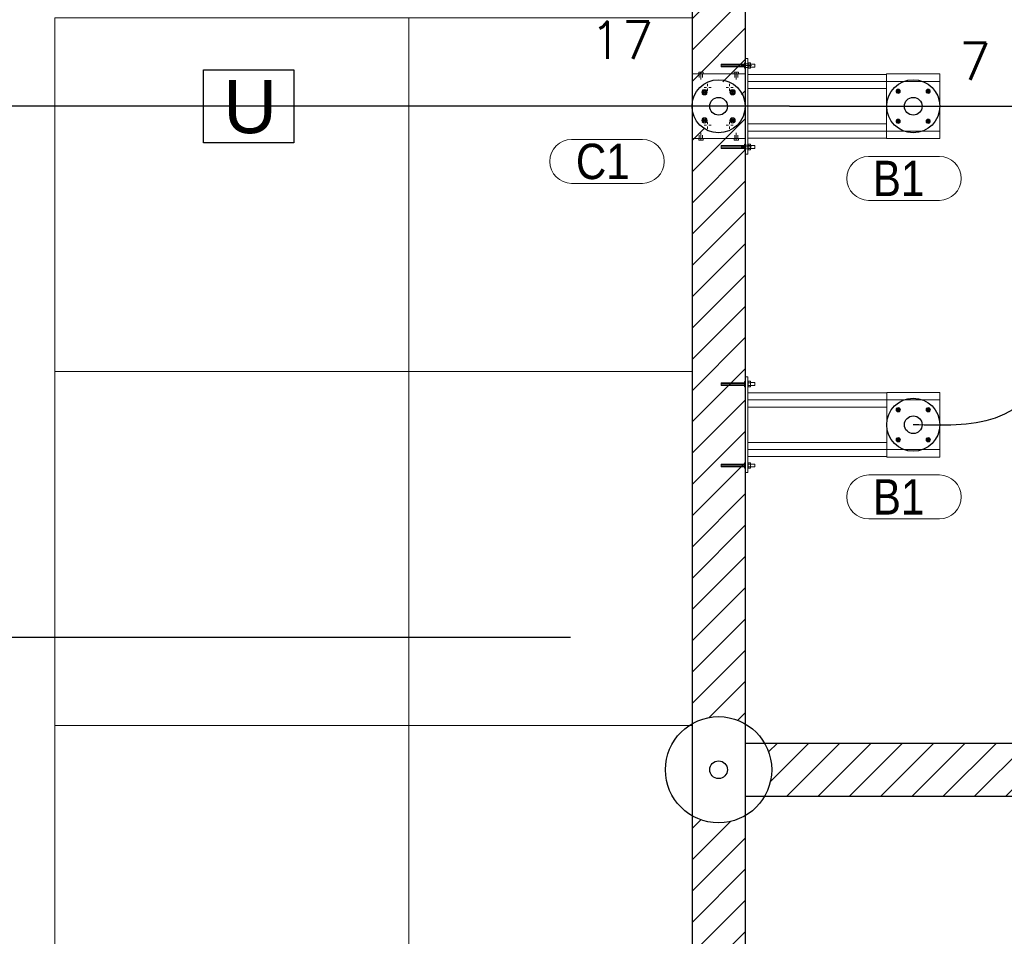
# Model space of a CAD drawing. Header units: metres. Extents: x 70279.8 to 70377.7, y 409251.8 to 409331.5.
# Tile 139 of 244: x 70314.8 to 70320.4, y 409310.7 to 409315.8. Entities that reach past the tile are written whole.
import ezdxf
from ezdxf.enums import TextEntityAlignment as Align

# ---------------------------------------------------------------- set-up
doc = ezdxf.new("R2010")
doc.units = ezdxf.units.M
for name, pattern in [('CENTER', [2, 1.25, -0.25, 0.25, -0.25]), ('XKITLINE00', [0]), ('XKITLINE03', [6, 3, -1, 1, -1])]:
    doc.linetypes.add(name, pattern=pattern)
doc.layers.add('CONTINUOUS', color=7, linetype='Continuous', lineweight=18)
doc.styles.add('Arial', font='arial.ttf')
doc.styles.add('ROMANS', font='romans.shx')

# ---------------------------------------------------------------- blocks, each defined once
blk = doc.blocks.new('stelconplaat')
at = {"layer": 'CONTINUOUS'}
for p, q in [((0, 2000), (2000, 2000)), ((0, 0), (0, 2000)), ((2000, 2000), (2000, 0)), ((2000, 0), (0, 0))]:
    blk.add_line(p, q, dxfattribs=at)

msp = doc.modelspace()

# ---------------------------------------------------------------- hatches: boundary and pattern name
h = msp.add_hatch()
h.set_pattern_fill('ANSI31', color=256)
h.set_pattern_definition([(45, (70274.75, 409269.51937), (-0.08838835, 0.08838835), [])])
edge = h.paths.add_edge_path()
edge.add_arc((70318.75, 409317.1628), 0.1506, 184.8918, 355.0195, ccw=False)
edge.add_line((70318.6, 409317.15), (70318.6, 409315.35))
edge.add_arc((70318.75, 409315.339), 0.1504, 4.1765, 175.8235, ccw=False)
edge.add_line((70318.9, 409315.35), (70318.9, 409317.1498))
h = msp.add_hatch()
h.set_pattern_fill('ANSI31', color=256)
h.set_pattern_definition([(45, (70274.75, 409260.7), (-0.08838835, 0.08838835), [])])
edge = h.paths.add_edge_path()
edge.add_arc((70318.75, 409311.6), 0.3, 60, 120)
edge.add_line((70318.6, 409311.8598), (70318.6, 409315.35))
edge.add_arc((70318.75, 409315.35), 0.15, 180.0021, 360)
edge.add_line((70318.9, 409315.35), (70318.9, 409311.8598))
edge = h.paths.add_edge_path()
edge.add_arc((70318.75, 409311.6), 0.3, 330, 390)
edge.add_line((70319.0098, 409311.75), (70327.65, 409311.75))
edge.add_line((70327.65, 409311.75), (70327.65, 409311.45))
edge.add_line((70327.65, 409311.45), (70319.0098, 409311.45))
edge = h.paths.add_edge_path()
edge.add_arc((70318.75, 409311.6), 0.3, 240, 300)
edge.add_line((70318.9, 409311.3402), (70318.9, 409309.35))
edge.add_arc((70318.75, 409309.3387), 0.1504, 4.3077, 175.6923)
edge.add_line((70318.6, 409309.35), (70318.6, 409311.3402))

# ---------------------------------------------------------------- linework, layer by layer
for p, q in [((70318.6, 409327.65), (70318.6, 409301.85)), ((70318.9, 409321.05), (70318.9, 409311.75)), ((70318.9, 409321.05), (70318.9, 409311.75)), ((70319.15, 409315.35), (70308.975, 409315.35)), ((70319.15, 409315.35), (70326.435, 409315.35)), ((70318.9, 409311.75), (70329, 409311.75)), ((70318.9, 409311.75), (70329, 409311.75)), ((70318.9, 409311.45), (70329, 409311.45)), ((70318.9, 409311.45), (70318.9, 409302.15)), ((70318.9, 409311.45), (70329, 409311.45)), ((70318.9, 409311.45), (70318.9, 409302.15))]:
    msp.add_line(p, q)
at = {"linetype": 'XKITLINE00', "lineweight": 0}
for p, q in [((70318.8967, 409315.5876), (70318.7647, 409315.5876)), ((70318.7647, 409315.5876), (70318.7647, 409315.5722)), ((70318.7647, 409315.5838), (70318.8967, 409315.5838)), ((70318.7647, 409315.576), (70318.8967, 409315.576)), ((70318.8782, 409315.5799), (70318.9362, 409315.5799)), ((70318.8782, 409315.5799), (70318.9362, 409315.5799)), ((70318.8967, 409315.5649), (70318.8967, 409315.5949)), ((70318.8967, 409315.5949), (70318.8997, 409315.5949)), ((70318.8997, 409315.533), (70318.8997, 409315.6199)), ((70318.8997, 409315.6199), (70318.9147, 409315.6199)), ((70318.8997, 409315.533), (70318.8997, 409315.6199)), ((70318.8997, 409315.6199), (70318.9147, 409315.6199)), ((70318.8997, 409315.5899), (70318.9147, 409315.5899)), ((70318.8997, 409315.5899), (70318.9147, 409315.5899)), ((70318.9147, 409315.0799), (70318.9147, 409315.6199)), ((70318.9147, 409315.0799), (70318.9147, 409315.6199)), ((70318.9147, 409315.5949), (70318.9177, 409315.5949)), ((70318.9307, 409315.5953), (70318.9177, 409315.5953)), ((70318.9177, 409315.5953), (70318.9177, 409315.5945)), ((70318.9177, 409315.5738), (70318.9177, 409315.5945)), ((70318.9177, 409315.5876), (70318.9307, 409315.5876)), ((70318.9307, 409315.5645), (70318.9307, 409315.5953)), ((70318.9307, 409315.5879), (70318.9547, 409315.5879)), ((70318.9547, 409315.5719), (70318.9547, 409315.5879)), ((70318.6, 409315.533), (70318.9, 409315.533)), ((70318.6, 409315.167), (70318.6, 409315.533)), ((70318.6, 409315.533), (70318.9, 409315.533)), ((70318.6, 409315.167), (70318.6, 409315.533)), ((70318.638, 409315.533), (70318.638, 409315.542)), ((70318.638, 409315.542), (70318.662, 409315.542)), ((70318.641, 409315.529), (70318.641, 409315.521)), ((70318.641, 409315.521), (70318.641, 409315.513)), ((70318.65, 409315.533), (70318.65, 409315.542)), ((70318.65, 409315.541), (70318.65, 409315.501)), ((70318.659, 409315.529), (70318.659, 409315.521)), ((70318.659, 409315.521), (70318.659, 409315.513)), ((70318.662, 409315.533), (70318.662, 409315.542)), ((70318.7647, 409315.5722), (70318.8967, 409315.5722)), ((70318.838, 409315.533), (70318.838, 409315.542)), ((70318.862, 409315.542), (70318.838, 409315.542)), ((70318.841, 409315.529), (70318.841, 409315.521)), ((70318.841, 409315.521), (70318.841, 409315.513)), ((70318.85, 409315.533), (70318.85, 409315.542)), ((70318.85, 409315.541), (70318.85, 409315.501)), ((70318.859, 409315.529), (70318.859, 409315.521)), ((70318.859, 409315.521), (70318.859, 409315.513)), ((70318.862, 409315.533), (70318.862, 409315.542)), ((70318.8967, 409315.5649), (70318.8997, 409315.5649)), ((70318.8997, 409315.5699), (70318.9147, 409315.5699)), ((70318.8997, 409315.5699), (70318.9147, 409315.5699)), ((70318.9, 409315.533), (70318.9, 409315.167)), ((70318.9, 409315.533), (70318.9, 409315.167)), ((70318.9147, 409315.5649), (70318.9177, 409315.5649)), ((70318.9147, 409315.5299), (70318.9147, 409315.4499)), ((70318.9147, 409315.5299), (70319.6997, 409315.5299)), ((70318.9147, 409315.5299), (70318.9147, 409315.4499)), ((70318.9147, 409315.5299), (70319.6997, 409315.5299)), ((70318.9177, 409315.5713), (70318.9177, 409315.5738)), ((70318.9177, 409315.5722), (70318.9307, 409315.5722)), ((70318.9177, 409315.5653), (70318.9177, 409315.5713)), ((70318.9177, 409315.5645), (70318.9177, 409315.5653)), ((70318.9177, 409315.5645), (70318.9307, 409315.5645)), ((70318.9307, 409315.5719), (70318.9547, 409315.5719)), ((70319.6997, 409315.533), (70319.9997, 409315.533)), ((70319.6997, 409315.167), (70319.6997, 409315.533)), ((70319.6997, 409315.533), (70319.9997, 409315.533)), ((70319.6997, 409315.167), (70319.6997, 409315.533)), ((70319.9997, 409315.533), (70319.9997, 409315.167)), ((70319.9997, 409315.533), (70319.9997, 409315.167)), ((70319.9997, 409315.5299), (70319.9997, 409315.5299)), ((70319.9997, 409315.5299), (70319.9997, 409315.4499)), ((70319.9997, 409315.5299), (70319.9997, 409315.5299)), ((70319.9997, 409315.5299), (70319.9997, 409315.4499)), ((70318.688, 409315.477), (70318.688, 409315.4637)), ((70318.812, 409315.477), (70318.812, 409315.4637)), ((70318.6571, 409315.4331), (70318.6669, 409315.4429)), ((70318.6607, 409315.4197), (70318.6571, 409315.4331)), ((70318.6577, 409315.4423), (70318.6832, 409315.4168)), ((70318.6577, 409315.4168), (70318.6832, 409315.4423)), ((70318.674, 409315.4161), (70318.6607, 409315.4197)), ((70318.6669, 409315.4429), (70318.6802, 409315.4393)), ((70318.668, 409315.457), (70318.6813, 409315.457)), ((70318.6838, 409315.4259), (70318.674, 409315.4161)), ((70318.6802, 409315.4393), (70318.6838, 409315.4259)), ((70318.688, 409315.437), (70318.688, 409315.4503)), ((70318.708, 409315.457), (70318.6947, 409315.457)), ((70318.792, 409315.457), (70318.8053, 409315.457)), ((70318.812, 409315.437), (70318.812, 409315.4503)), ((70318.8162, 409315.4331), (70318.826, 409315.4429)), ((70318.8198, 409315.4197), (70318.8162, 409315.4331)), ((70318.8168, 409315.4423), (70318.8423, 409315.4168)), ((70318.8168, 409315.4168), (70318.8423, 409315.4423)), ((70318.832, 409315.457), (70318.8187, 409315.457)), ((70318.8331, 409315.4161), (70318.8198, 409315.4197)), ((70318.826, 409315.4429), (70318.8393, 409315.4393)), ((70318.8429, 409315.4259), (70318.8331, 409315.4161)), ((70318.8393, 409315.4393), (70318.8429, 409315.4259)), ((70318.9147, 409315.4499), (70319.6997, 409315.4499)), ((70318.9147, 409315.4499), (70319.6997, 409315.4499)), ((70319.7548, 409315.4375), (70319.7621, 409315.4449)), ((70319.7575, 409315.4275), (70319.7548, 409315.4375)), ((70319.7549, 409315.4447), (70319.7747, 409315.4249)), ((70319.7549, 409315.4249), (70319.7747, 409315.4447)), ((70319.7675, 409315.4248), (70319.7575, 409315.4275)), ((70319.7621, 409315.4449), (70319.7722, 409315.4422)), ((70319.7749, 409315.4321), (70319.7675, 409315.4248)), ((70319.7722, 409315.4422), (70319.7749, 409315.4321)), ((70319.9245, 409315.4375), (70319.9318, 409315.4449)), ((70319.9272, 409315.4275), (70319.9245, 409315.4375)), ((70319.9246, 409315.4447), (70319.9444, 409315.4249)), ((70319.9246, 409315.4249), (70319.9444, 409315.4447)), ((70319.9372, 409315.4248), (70319.9272, 409315.4275)), ((70319.9318, 409315.4449), (70319.9419, 409315.4422)), ((70319.9446, 409315.4321), (70319.9372, 409315.4248)), ((70319.9419, 409315.4422), (70319.9446, 409315.4321)), ((70319.9997, 409315.4499), (70319.9997, 409315.4499)), ((70319.9997, 409315.4499), (70319.9997, 409315.4499)), ((70318.6571, 409315.274), (70318.6669, 409315.2838)), ((70318.6607, 409315.2606), (70318.6571, 409315.274)), ((70318.6577, 409315.2832), (70318.6832, 409315.2577)), ((70318.6577, 409315.2577), (70318.6832, 409315.2832)), ((70318.674, 409315.257), (70318.6607, 409315.2606)), ((70318.6669, 409315.2838), (70318.6802, 409315.2802)), ((70318.668, 409315.243), (70318.6813, 409315.243)), ((70318.6838, 409315.2668), (70318.674, 409315.257)), ((70318.6802, 409315.2802), (70318.6838, 409315.2668)), ((70318.688, 409315.263), (70318.688, 409315.2497)), ((70318.708, 409315.243), (70318.6947, 409315.243)), ((70318.792, 409315.243), (70318.8053, 409315.243)), ((70318.812, 409315.263), (70318.812, 409315.2497)), ((70318.8162, 409315.274), (70318.826, 409315.2838)), ((70318.8198, 409315.2606), (70318.8162, 409315.274)), ((70318.8168, 409315.2832), (70318.8423, 409315.2577)), ((70318.8168, 409315.2577), (70318.8423, 409315.2832)), ((70318.832, 409315.243), (70318.8187, 409315.243)), ((70318.8331, 409315.257), (70318.8198, 409315.2606)), ((70318.826, 409315.2838), (70318.8393, 409315.2802)), ((70318.8429, 409315.2668), (70318.8331, 409315.257)), ((70318.8393, 409315.2802), (70318.8429, 409315.2668)), ((70318.9147, 409315.2499), (70318.9147, 409315.1699)), ((70318.9147, 409315.2499), (70319.6997, 409315.2499)), ((70318.9147, 409315.2499), (70318.9147, 409315.1699)), ((70318.9147, 409315.2499), (70319.6997, 409315.2499)), ((70319.7548, 409315.2678), (70319.7621, 409315.2752)), ((70319.7575, 409315.2578), (70319.7548, 409315.2678)), ((70319.7549, 409315.275), (70319.7747, 409315.2552)), ((70319.7549, 409315.2552), (70319.7747, 409315.275)), ((70319.7675, 409315.2551), (70319.7575, 409315.2578)), ((70319.7621, 409315.2752), (70319.7722, 409315.2725)), ((70319.7749, 409315.2624), (70319.7675, 409315.2551)), ((70319.7722, 409315.2725), (70319.7749, 409315.2624)), ((70319.9245, 409315.2678), (70319.9318, 409315.2752)), ((70319.9272, 409315.2578), (70319.9245, 409315.2678)), ((70319.9246, 409315.275), (70319.9444, 409315.2552)), ((70319.9246, 409315.2552), (70319.9444, 409315.275)), ((70319.9372, 409315.2551), (70319.9272, 409315.2578)), ((70319.9318, 409315.2752), (70319.9419, 409315.2725)), ((70319.9446, 409315.2624), (70319.9372, 409315.2551)), ((70319.9419, 409315.2725), (70319.9446, 409315.2624)), ((70319.9997, 409315.2499), (70319.9997, 409315.2499)), ((70319.9997, 409315.2499), (70319.9997, 409315.1699)), ((70319.9997, 409315.2499), (70319.9997, 409315.2499)), ((70319.9997, 409315.2499), (70319.9997, 409315.1699)), ((70318.641, 409315.179), (70318.641, 409315.187)), ((70318.65, 409315.159), (70318.65, 409315.199)), ((70318.659, 409315.179), (70318.659, 409315.187)), ((70318.688, 409315.223), (70318.688, 409315.2363)), ((70318.812, 409315.223), (70318.812, 409315.2363)), ((70318.841, 409315.179), (70318.841, 409315.187)), ((70318.85, 409315.159), (70318.85, 409315.199)), ((70318.859, 409315.179), (70318.859, 409315.187)), ((70318.9, 409315.167), (70318.6, 409315.167)), ((70318.9, 409315.167), (70318.6, 409315.167)), ((70318.638, 409315.158), (70318.638, 409315.167)), ((70318.662, 409315.158), (70318.638, 409315.158)), ((70318.641, 409315.171), (70318.641, 409315.179)), ((70318.65, 409315.158), (70318.65, 409315.167)), ((70318.659, 409315.171), (70318.659, 409315.179)), ((70318.662, 409315.158), (70318.662, 409315.167)), ((70318.838, 409315.158), (70318.838, 409315.167)), ((70318.838, 409315.158), (70318.862, 409315.158)), ((70318.841, 409315.171), (70318.841, 409315.179)), ((70318.85, 409315.158), (70318.85, 409315.167)), ((70318.859, 409315.171), (70318.859, 409315.179)), ((70318.862, 409315.158), (70318.862, 409315.167)), ((70318.8967, 409315.1049), (70318.8967, 409315.1349)), ((70318.8967, 409315.1349), (70318.8997, 409315.1349)), ((70318.8997, 409315.0799), (70318.8997, 409315.167)), ((70318.8997, 409315.0799), (70318.8997, 409315.167)), ((70318.8997, 409315.1299), (70318.9147, 409315.1299)), ((70318.8997, 409315.1299), (70318.9147, 409315.1299)), ((70318.9147, 409315.1699), (70319.6997, 409315.1699)), ((70318.9147, 409315.1699), (70319.3147, 409315.1699)), ((70318.9147, 409315.1699), (70319.6997, 409315.1699)), ((70318.9147, 409315.1699), (70319.3147, 409315.1699)), ((70318.9147, 409315.1349), (70318.9177, 409315.1349)), ((70318.9307, 409315.1353), (70318.9177, 409315.1353)), ((70318.9177, 409315.1353), (70318.9177, 409315.1345)), ((70318.9177, 409315.126), (70318.9177, 409315.1345)), ((70318.9307, 409315.1045), (70318.9307, 409315.1353)), ((70319.9997, 409315.167), (70319.6997, 409315.167)), ((70319.9997, 409315.167), (70319.6997, 409315.167)), ((70319.9997, 409315.1699), (70319.9997, 409315.1699)), ((70319.9997, 409315.1699), (70319.9997, 409315.1699)), ((70318.8967, 409315.1276), (70318.7647, 409315.1276)), ((70318.7647, 409315.1276), (70318.7647, 409315.1122)), ((70318.7647, 409315.1238), (70318.8967, 409315.1238)), ((70318.7647, 409315.116), (70318.8967, 409315.116)), ((70318.7647, 409315.1122), (70318.8967, 409315.1122)), ((70318.8782, 409315.1199), (70318.9362, 409315.1199)), ((70318.8782, 409315.1199), (70318.9362, 409315.1199)), ((70318.8967, 409315.1049), (70318.8997, 409315.1049)), ((70318.8997, 409315.1099), (70318.9147, 409315.1099)), ((70318.8997, 409315.1099), (70318.9147, 409315.1099)), ((70318.8997, 409315.0799), (70318.9147, 409315.0799)), ((70318.8997, 409315.0799), (70318.9147, 409315.0799)), ((70318.9147, 409315.1049), (70318.9177, 409315.1049)), ((70318.9177, 409315.1276), (70318.9307, 409315.1276)), ((70318.9177, 409315.1113), (70318.9177, 409315.126)), ((70318.9177, 409315.1122), (70318.9307, 409315.1122)), ((70318.9177, 409315.1045), (70318.9177, 409315.1113)), ((70318.9177, 409315.1045), (70318.9307, 409315.1045)), ((70318.9307, 409315.1279), (70318.9547, 409315.1279)), ((70318.9307, 409315.1119), (70318.9547, 409315.1119)), ((70318.9547, 409315.1119), (70318.9547, 409315.1279)), ((70318.8969, 409313.7649), (70318.8969, 409313.7949)), ((70318.8969, 409313.7949), (70318.8999, 409313.7949)), ((70318.8999, 409313.733), (70318.8999, 409313.8199)), ((70318.8999, 409313.8199), (70318.9149, 409313.8199)), ((70318.9149, 409313.2799), (70318.9149, 409313.8199)), ((70318.9149, 409313.7949), (70318.9179, 409313.7949)), ((70318.9179, 409313.7653), (70318.9179, 409313.7953)), ((70318.9179, 409313.7953), (70318.9309, 409313.7953)), ((70318.9309, 409313.7644), (70318.9309, 409313.7953)), ((70318.8969, 409313.7876), (70318.7649, 409313.7876)), ((70318.7649, 409313.7876), (70318.7649, 409313.7722)), ((70318.7649, 409313.7838), (70318.8969, 409313.7838)), ((70318.7649, 409313.776), (70318.8969, 409313.776)), ((70318.7649, 409313.7722), (70318.8969, 409313.7722)), ((70318.8969, 409313.7649), (70318.8999, 409313.7649)), ((70318.9149, 409313.7649), (70318.9179, 409313.7649)), ((70318.9179, 409313.7876), (70318.9309, 409313.7876)), ((70318.9179, 409313.7722), (70318.9309, 409313.7722)), ((70318.9179, 409313.7644), (70318.9179, 409313.7653)), ((70318.9179, 409313.7644), (70318.9309, 409313.7644)), ((70318.9309, 409313.7879), (70318.9549, 409313.7879)), ((70318.9309, 409313.7719), (70318.9549, 409313.7719)), ((70318.9549, 409313.7719), (70318.9549, 409313.7879)), ((70318.9002, 409313.733), (70318.9002, 409313.367)), ((70318.9149, 409313.7299), (70318.9149, 409313.6499)), ((70318.9149, 409313.7299), (70319.6999, 409313.7299)), ((70319.6999, 409313.733), (70319.9999, 409313.733)), ((70319.6999, 409313.367), (70319.6999, 409313.733)), ((70319.6999, 409313.733), (70319.9999, 409313.733)), ((70319.9999, 409313.733), (70319.9999, 409313.367)), ((70319.9999, 409313.7299), (70319.9999, 409313.7299)), ((70319.9999, 409313.7299), (70319.9999, 409313.6499)), ((70319.9999, 409313.7299), (70319.9999, 409313.7299)), ((70319.9999, 409313.7299), (70319.9999, 409313.6499)), ((70318.9149, 409313.6499), (70319.6999, 409313.6499)), ((70319.755, 409313.6375), (70319.7624, 409313.6449)), ((70319.755, 409313.6375), (70319.7624, 409313.6449)), ((70319.7577, 409313.6275), (70319.755, 409313.6375)), ((70319.7577, 409313.6275), (70319.755, 409313.6375)), ((70319.7551, 409313.6375), (70319.7624, 409313.6449)), ((70319.7578, 409313.6275), (70319.7551, 409313.6375)), ((70319.7552, 409313.6447), (70319.775, 409313.6249)), ((70319.7552, 409313.6249), (70319.775, 409313.6447)), ((70319.7677, 409313.6248), (70319.7577, 409313.6275)), ((70319.7677, 409313.6248), (70319.7577, 409313.6275)), ((70319.7678, 409313.6248), (70319.7578, 409313.6275)), ((70319.7624, 409313.6449), (70319.7724, 409313.6422)), ((70319.7624, 409313.6449), (70319.7724, 409313.6422)), ((70319.7624, 409313.6449), (70319.7725, 409313.6422)), ((70319.7751, 409313.6321), (70319.7677, 409313.6248)), ((70319.7751, 409313.6321), (70319.7677, 409313.6248)), ((70319.7751, 409313.6321), (70319.7678, 409313.6248)), ((70319.7724, 409313.6422), (70319.7751, 409313.6321)), ((70319.7724, 409313.6422), (70319.7751, 409313.6321)), ((70319.7725, 409313.6422), (70319.7751, 409313.6321)), ((70319.9247, 409313.6375), (70319.9321, 409313.6449)), ((70319.9247, 409313.6375), (70319.9321, 409313.6449)), ((70319.9274, 409313.6275), (70319.9247, 409313.6375)), ((70319.9274, 409313.6275), (70319.9247, 409313.6375)), ((70319.9248, 409313.6375), (70319.9321, 409313.6449)), ((70319.9275, 409313.6275), (70319.9248, 409313.6375)), ((70319.9249, 409313.6447), (70319.9447, 409313.6249)), ((70319.9249, 409313.6249), (70319.9447, 409313.6447)), ((70319.9374, 409313.6248), (70319.9274, 409313.6275)), ((70319.9374, 409313.6248), (70319.9274, 409313.6275)), ((70319.9375, 409313.6248), (70319.9275, 409313.6275)), ((70319.9321, 409313.6449), (70319.9421, 409313.6422)), ((70319.9321, 409313.6449), (70319.9421, 409313.6422)), ((70319.9321, 409313.6449), (70319.9422, 409313.6422)), ((70319.9448, 409313.6321), (70319.9374, 409313.6248)), ((70319.9448, 409313.6321), (70319.9374, 409313.6248)), ((70319.9449, 409313.6321), (70319.9375, 409313.6248)), ((70319.9421, 409313.6422), (70319.9448, 409313.6321)), ((70319.9421, 409313.6422), (70319.9448, 409313.6321)), ((70319.9422, 409313.6422), (70319.9449, 409313.6321)), ((70319.9999, 409313.6499), (70319.9999, 409313.6499)), ((70319.9999, 409313.6499), (70319.9999, 409313.6499)), ((70320, 409313.6499), (70320, 409313.6499)), ((70320, 409313.6499), (70320, 409313.6499)), ((70319.755, 409313.4678), (70319.7624, 409313.4752)), ((70319.755, 409313.4678), (70319.7624, 409313.4752)), ((70319.7577, 409313.4578), (70319.755, 409313.4678)), ((70319.7577, 409313.4578), (70319.755, 409313.4678)), ((70319.7551, 409313.4678), (70319.7624, 409313.4752)), ((70319.7578, 409313.4578), (70319.7551, 409313.4678)), ((70319.7552, 409313.475), (70319.775, 409313.4552)), ((70319.7552, 409313.4552), (70319.775, 409313.475)), ((70319.7624, 409313.4752), (70319.7724, 409313.4725)), ((70319.7624, 409313.4752), (70319.7724, 409313.4725)), ((70319.7624, 409313.4752), (70319.7725, 409313.4725)), ((70319.7751, 409313.4624), (70319.7677, 409313.4551)), ((70319.7751, 409313.4624), (70319.7677, 409313.4551)), ((70319.7751, 409313.4624), (70319.7678, 409313.4551)), ((70319.7724, 409313.4725), (70319.7751, 409313.4624)), ((70319.7724, 409313.4725), (70319.7751, 409313.4624)), ((70319.7725, 409313.4725), (70319.7751, 409313.4624)), ((70319.9247, 409313.4678), (70319.9321, 409313.4752)), ((70319.9247, 409313.4678), (70319.9321, 409313.4752)), ((70319.9274, 409313.4578), (70319.9247, 409313.4678)), ((70319.9274, 409313.4578), (70319.9247, 409313.4678)), ((70319.9248, 409313.4678), (70319.9321, 409313.4752)), ((70319.9275, 409313.4578), (70319.9248, 409313.4678)), ((70319.9249, 409313.475), (70319.9447, 409313.4552)), ((70319.9249, 409313.4552), (70319.9447, 409313.475)), ((70319.9321, 409313.4752), (70319.9421, 409313.4725)), ((70319.9321, 409313.4752), (70319.9421, 409313.4725)), ((70319.9321, 409313.4752), (70319.9422, 409313.4725)), ((70319.9448, 409313.4624), (70319.9374, 409313.4551)), ((70319.9448, 409313.4624), (70319.9374, 409313.4551)), ((70319.9449, 409313.4624), (70319.9375, 409313.4551)), ((70319.9421, 409313.4725), (70319.9448, 409313.4624)), ((70319.9421, 409313.4725), (70319.9448, 409313.4624)), ((70319.9422, 409313.4725), (70319.9449, 409313.4624)), ((70318.9149, 409313.4499), (70318.9149, 409313.3699)), ((70318.9149, 409313.4499), (70319.6999, 409313.4499)), ((70319.7677, 409313.4551), (70319.7577, 409313.4578)), ((70319.7677, 409313.4551), (70319.7577, 409313.4578)), ((70319.7678, 409313.4551), (70319.7578, 409313.4578)), ((70319.9374, 409313.4551), (70319.9274, 409313.4578)), ((70319.9374, 409313.4551), (70319.9274, 409313.4578)), ((70319.9375, 409313.4551), (70319.9275, 409313.4578)), ((70319.9999, 409313.4499), (70319.9999, 409313.4499)), ((70319.9999, 409313.4499), (70319.9999, 409313.3699)), ((70319.9999, 409313.4499), (70319.9999, 409313.4499)), ((70320, 409313.4499), (70320, 409313.4499)), ((70320, 409313.4499), (70320, 409313.4499)), ((70318.8999, 409313.2799), (70318.8999, 409313.367)), ((70318.9149, 409313.3699), (70319.6999, 409313.3699)), ((70318.9149, 409313.3699), (70319.3149, 409313.3699)), ((70319.9999, 409313.367), (70319.6999, 409313.367)), ((70319.9999, 409313.3699), (70319.9999, 409313.3699)), ((70318.8969, 409313.3276), (70318.7649, 409313.3276)), ((70318.7649, 409313.3276), (70318.7649, 409313.3122)), ((70318.7649, 409313.3238), (70318.8969, 409313.3238)), ((70318.7649, 409313.316), (70318.8969, 409313.316)), ((70318.7649, 409313.3122), (70318.8969, 409313.3122)), ((70318.8969, 409313.3049), (70318.8969, 409313.3349)), ((70318.8969, 409313.3349), (70318.8999, 409313.3349)), ((70318.8969, 409313.3049), (70318.8999, 409313.3049)), ((70318.9149, 409313.3349), (70318.9179, 409313.3349)), ((70318.9149, 409313.3049), (70318.9179, 409313.3049)), ((70318.9309, 409313.3353), (70318.9179, 409313.3353)), ((70318.9179, 409313.3353), (70318.9179, 409313.3345)), ((70318.9179, 409313.3345), (70318.9179, 409313.326)), ((70318.9179, 409313.3276), (70318.9309, 409313.3276)), ((70318.9179, 409313.326), (70318.9179, 409313.3053)), ((70318.9179, 409313.3122), (70318.9309, 409313.3122)), ((70318.9179, 409313.3044), (70318.9179, 409313.3053)), ((70318.9179, 409313.3044), (70318.9309, 409313.3044)), ((70318.9309, 409313.3044), (70318.9309, 409313.3353)), ((70318.9309, 409313.3279), (70318.9549, 409313.3279)), ((70318.9309, 409313.3119), (70318.9549, 409313.3119)), ((70318.9549, 409313.3119), (70318.9549, 409313.3279)), ((70318.8999, 409313.2799), (70318.9149, 409313.2799))]:
    msp.add_line(p, q, dxfattribs=at)
at = {"linetype": 'XKITLINE03', "lineweight": 0}
for p, q in [((70319.9997, 409315.4899), (70318.9147, 409315.4899)), ((70319.9997, 409315.2099), (70318.9147, 409315.2099)), ((70320, 409313.6899), (70318.915, 409313.6899)), ((70320, 409313.4099), (70318.915, 409313.4099))]:
    msp.add_line(p, q, dxfattribs=at)
at = {"linetype": 'Continuous', "lineweight": 0}
for p, q in [((70317.9198, 409315.1624), (70318.3193, 409315.1624)), ((70319.598, 409315.0661), (70319.9975, 409315.0661)), ((70317.9198, 409314.9144), (70318.3193, 409314.9144)), ((70319.598, 409314.8181), (70319.9975, 409314.8181)), ((70319.5982, 409313.2661), (70319.9977, 409313.2661)), ((70319.5982, 409313.0181), (70319.9977, 409313.0181))]:
    msp.add_line(p, q, dxfattribs=at)
at = {"linetype": 'CENTER', "ltscale": 10}
msp.add_line((70307.9058, 409312.35), (70317.9133, 409312.35), dxfattribs=at)
at = {"ltscale": 5}
msp.add_line((70318.9, 409311.75), (70318.9, 409311.45), dxfattribs=at)
msp.add_lwpolyline([(70315.8394, 409315.5564), (70316.3501, 409315.5564), (70316.3501, 409315.143), (70315.8394, 409315.143)], close=True, dxfattribs=at)
for centre, radius in [((70318.75, 409315.35), 0.15), ((70319.85, 409315.35), 0.15), ((70318.75, 409315.35), 0.05), ((70319.85, 409315.35), 0.05), ((70319.8503, 409313.55), 0.15), ((70319.8503, 409313.55), 0.05), ((70318.75, 409311.6), 0.3), ((70318.75, 409311.6), 0.05)]:
    msp.add_circle(centre, radius)
at = {"linetype": 'XKITLINE00', "lineweight": 0}
for centre, radius in [((70318.6705, 409315.4295), 0.009), ((70318.8295, 409315.4295), 0.009), ((70319.7648, 409315.4348), 0.007), ((70319.9345, 409315.4348), 0.007), ((70318.6705, 409315.2704), 0.009), ((70318.8295, 409315.2704), 0.009), ((70319.7648, 409315.2651), 0.007), ((70319.9345, 409315.2651), 0.007), ((70319.7651, 409313.6348), 0.007), ((70319.9348, 409313.6348), 0.007), ((70319.7651, 409313.4651), 0.007), ((70319.9348, 409313.4651), 0.007)]:
    msp.add_circle(centre, radius, dxfattribs=at)
for centre, radius, start, end in [((70318.6705, 409315.4295), 0.015, 45.0001, 225.0001), ((70318.6705, 409315.4295), 0.015, 225.0001, 45.0001), ((70318.8295, 409315.4295), 0.015, 45.0001, 225.0001), ((70318.8295, 409315.4295), 0.015, 225.0001, 45.0001), ((70319.7648, 409315.4348), 0.012, 45.0001, 225.0001), ((70319.7648, 409315.4348), 0.012, 225.0001, 45.0001), ((70319.9345, 409315.4348), 0.012, 45.0001, 225.0001), ((70319.9345, 409315.4348), 0.012, 225.0001, 45.0001), ((70318.6705, 409315.2704), 0.015, 45.0001, 225.0001), ((70318.6705, 409315.2704), 0.015, 225.0001, 45.0001), ((70318.8295, 409315.2704), 0.015, 45.0001, 225.0001), ((70318.8295, 409315.2704), 0.015, 225.0001, 45.0001), ((70319.7648, 409315.2651), 0.012, 45.0001, 225.0001), ((70319.7648, 409315.2651), 0.012, 225.0001, 45.0001), ((70319.9345, 409315.2651), 0.012, 45.0001, 225.0001), ((70319.9345, 409315.2651), 0.012, 225.0001, 45.0001), ((70319.765, 409313.6348), 0.012, 45.0001, 225.0001), ((70319.765, 409313.6348), 0.012, 45.0001, 225.0001), ((70319.7651, 409313.6348), 0.012, 45.0001, 225.0001), ((70319.765, 409313.6348), 0.012, 225.0001, 45.0001), ((70319.765, 409313.6348), 0.012, 225.0001, 45.0001), ((70319.7651, 409313.6348), 0.012, 225.0001, 45.0001), ((70319.9348, 409313.6348), 0.012, 45.0001, 225.0001), ((70319.9348, 409313.6348), 0.012, 45.0001, 225.0001), ((70319.9348, 409313.6348), 0.012, 45.0001, 225.0001), ((70319.9348, 409313.6348), 0.012, 225.0001, 45.0001), ((70319.9348, 409313.6348), 0.012, 225.0001, 45.0001), ((70319.9348, 409313.6348), 0.012, 225.0001, 45.0001), ((70319.765, 409313.4651), 0.012, 45.0001, 225.0001), ((70319.765, 409313.4651), 0.012, 45.0001, 225.0001), ((70319.7651, 409313.4651), 0.012, 45.0001, 225.0001), ((70319.765, 409313.4651), 0.012, 225.0001, 45.0001), ((70319.765, 409313.4651), 0.012, 225.0001, 45.0001), ((70319.7651, 409313.4651), 0.012, 225.0001, 45.0001), ((70319.9348, 409313.4651), 0.012, 45.0001, 225.0001), ((70319.9348, 409313.4651), 0.012, 45.0001, 225.0001), ((70319.9348, 409313.4651), 0.012, 45.0001, 225.0001), ((70319.9348, 409313.4651), 0.012, 225.0001, 45.0001), ((70319.9348, 409313.4651), 0.012, 225.0001, 45.0001), ((70319.9348, 409313.4651), 0.012, 225.0001, 45.0001)]:
    msp.add_arc(centre, radius, start, end, dxfattribs=at)
at = {"linetype": 'Continuous', "lineweight": 0}
for centre, start, end in [((70317.9198, 409315.0384), 90, 270), ((70318.3193, 409315.0384), 270, 90), ((70319.598, 409314.9421), 90, 270), ((70319.9975, 409314.9421), 270, 90), ((70319.5982, 409313.1421), 90, 270), ((70319.9977, 409313.1421), 270, 90)]:
    msp.add_arc(centre, 0.124, start, end, dxfattribs=at)
msp.add_spline([(70322.3967, 409315.3206), (70320.9783, 409314.2871), (70320.3132, 409313.588), (70319.8503, 409313.55)], degree=3)

# ---------------------------------------------------------------- block references
at = {"yscale": 0.001, "zscale": 0.001}
for p, xscale in [((70315, 409313.85), 0.001), ((70317, 409313.85), 0.0008), ((70315, 409311.85), 0.001), ((70317, 409311.85), 0.0008), ((70315, 409309.85), 0.001), ((70317, 409309.85), 0.0008)]:
    msp.add_blockref('stelconplaat', p, dxfattribs=dict(at, xscale=xscale))

# ---------------------------------------------------------------- texts
at = {"style": 'Arial'}
msp.add_text('U', height=0.3, dxfattribs=at).set_placement((70316.1028, 409315.3478), align=Align.MIDDLE_CENTER)
at = {"style": 'Arial', "width": 0.85}
for s, p in [('C1', (70317.9438, 409314.9384)), ('B1', (70319.622, 409314.8421)), ('B1', (70319.6222, 409313.0421))]:
    msp.add_text(s, height=0.2, dxfattribs=at).set_placement(p)
at = {"char_height": 0.21, "attachment_point": 1, "style": 'ROMANS'}
for s, insert in [('17', (70318.0231, 409315.8289)), ('7', (70320.1088, 409315.709))]:
    msp.add_mtext_dynamic_manual_height_columns(s, width=437.989627, gutter_width=15, heights=[0], dxfattribs=dict(at, insert=insert))

doc.saveas('drawing.dxf')
